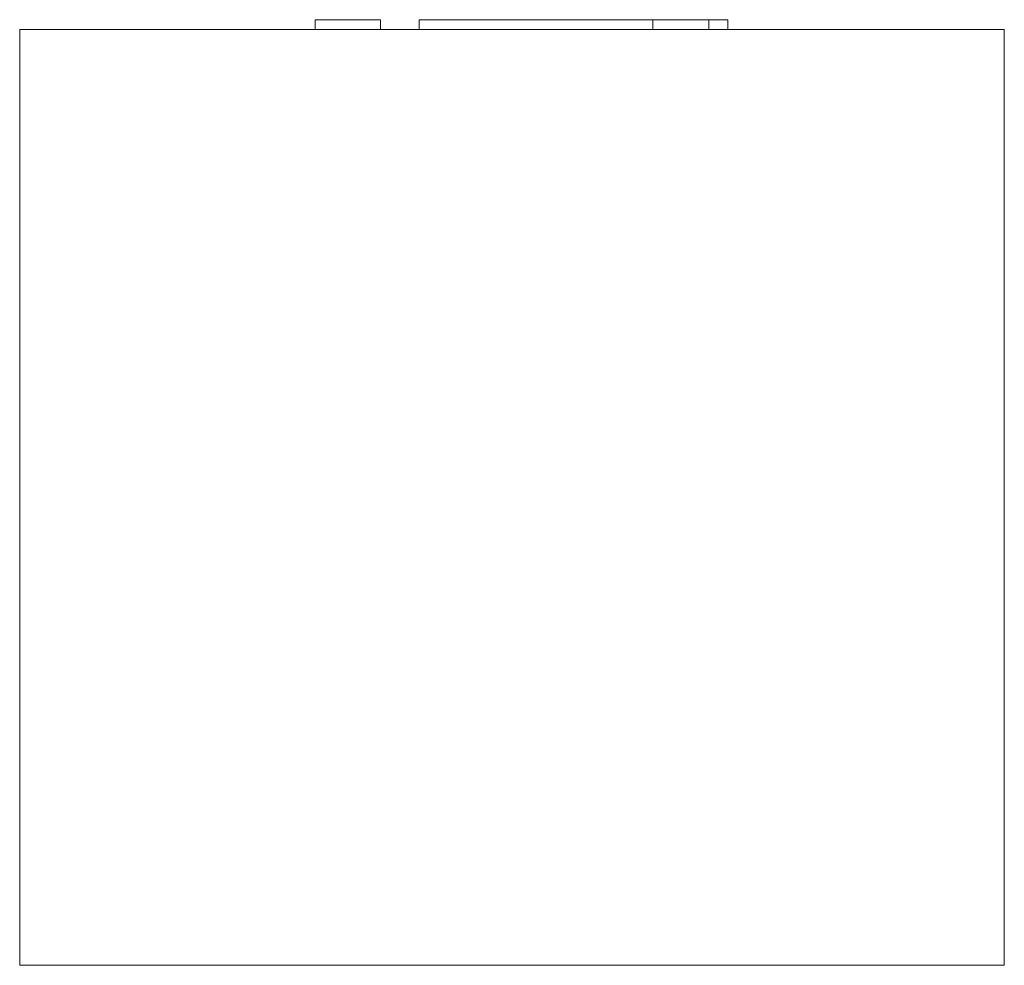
# Model space of a CAD drawing. Header units: millimetres. Extents: x -100 to 100, y 120 to 312.
import ezdxf

# ---------------------------------------------------------------- set-up
doc = ezdxf.new("R2010")
doc.units = ezdxf.units.MM

# ---------------------------------------------------------------- blocks, each defined once
blk = doc.blocks.new('RSen_55_ME_FB_LOD200 - fan coils_jaga - fdcf0_02007419 - freestanding - 2 pipe_jaga_freedom_lxhxd 740x190x200 mm-260399-left')
at = {"lineweight": 18}
for p, q in [((-100, 310), (100, 310)), ((-100, 120), (-100, 310)), ((100, 120), (100, 310)), ((100, 120), (-100, 120))]:
    blk.add_line(p, q, dxfattribs=at)
blk = doc.blocks.new('RSen_55_GM_FB_logo - SH_jaga - standard-260147-left')
at = {"lineweight": 18}
for p, q in [((-40, 312), (-26.71, 312)), ((-40, 312), (-40, 310)), ((-26.71, 310), (-26.71, 312)), ((-18.85, 312), (24.69, 312)), ((-18.85, 310), (-18.85, 312)), ((24.69, 312), (28.62, 312)), ((28.62, 312), (40, 312)), ((28.62, 310), (28.62, 312)), ((40, 310), (40, 312)), ((40.01, 312), (43.85, 312)), ((43.85, 310), (43.85, 312))]:
    blk.add_line(p, q, dxfattribs=at)

msp = doc.modelspace()

# ---------------------------------------------------------------- block references
at = {"lineweight": 18}
for name in ['RSen_55_GM_FB_logo - SH_jaga - standard-260147-left', 'RSen_55_ME_FB_LOD200 - fan coils_jaga - fdcf0_02007419 - freestanding - 2 pipe_jaga_freedom_lxhxd 740x190x200 mm-260399-left']:
    msp.add_blockref(name, (0, 0), dxfattribs=at)

doc.saveas('drawing.dxf')
